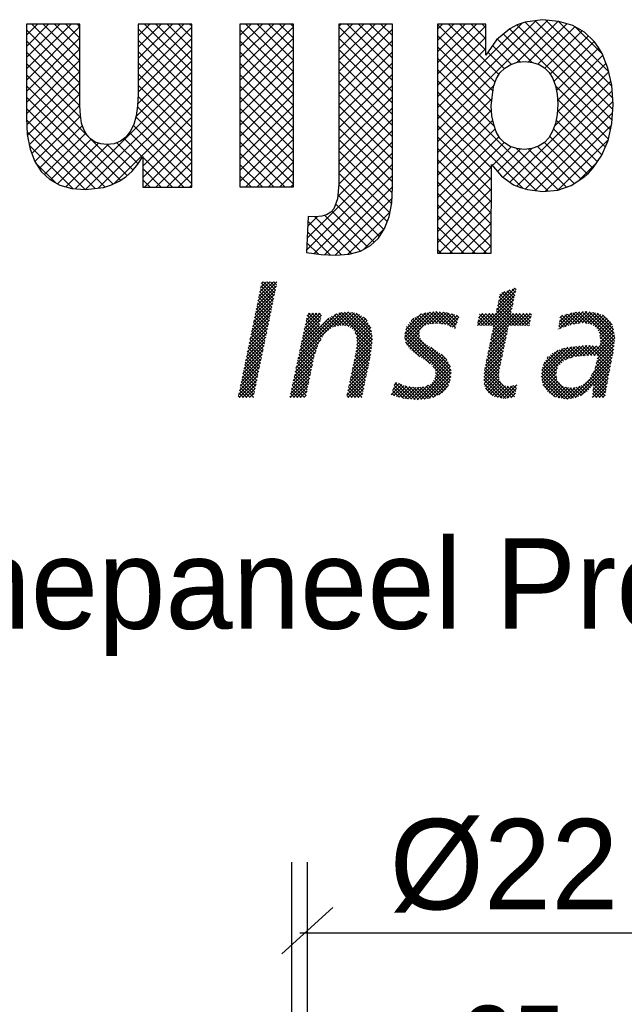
# Model space of a CAD drawing. Extents: x -33748 to 12452, y -14932 to 2888.
# Tile 96 of 194: x -32911 to -32477, y 1582 to 2289. Entities that reach past the tile are written whole.
import ezdxf

# ---------------------------------------------------------------- set-up
doc = ezdxf.new("R2010")
doc.units = 0
doc.header["$LTSCALE"] = 20
doc.layers.get('0').update_dxf_attribs({"color": 15, "linetype": 'CONTINUOUS'})
doc.layers.get('DEFPOINTS').update_dxf_attribs({"linetype": 'CONTINUOUS'})
for name, color, linetype in [('7', 7, 'CONTINUOUS'), ('BL$4----', 7, 'CONTINUOUS'), ('SANITAIR', 7, 'CONTINUOUS'), ('WM530----_MAATVOERING', 1, 'CONTINUOUS')]:
    doc.layers.add(name, color=color, linetype=linetype)
doc.dimstyles.new('ISO-25', dxfattribs={"dimscale": 20, "dimtxt": 2.5, "dimasz": 2.5, "dimexe": 1.25, "dimexo": 0.625, "dimtad": 1, "dimtih": 1, "dimdec": 4, "dimtxsty": 'STANDARD', "dimcen": 2.5, "dimazin": 3, "dimtfac": 1, "dimtdec": 4, "dimtmove": 0, "dimatfit": 3, "dimtvp": 1, "dimtolj": 1, "dimtzin": 0})

# ---------------------------------------------------------------- blocks, each defined once
blk = doc.blocks.new('*X3')
at = {"color": 0}
for p, q in [((-16.45, -46.53), (-13.95, -44.03)), ((-16.33, -45.96), (-14.4, -44.03)), ((-16.21, -45.4), (-14.85, -44.03)), ((-16.1, -44.83), (-15.3, -44.03)), ((-15.98, -44.27), (-15.75, -44.03)), ((-14.28, -45.89), (-15.97, -44.2)), ((-14.2, -45.51), (-15.68, -44.03)), ((-14.13, -45.14), (-15.23, -44.03)), ((-14.05, -44.77), (-14.79, -44.03)), ((-13.97, -44.4), (-14.34, -44.03)), ((-16.68, -47.66), (-14.12, -45.1)), ((-16.56, -47.09), (-14, -44.53)), ((-14.51, -47), (-16.2, -45.32)), ((-14.43, -46.63), (-16.12, -44.95)), ((-14.36, -46.26), (-16.04, -44.57)), ((15.11, -47.75), (17.67, -45.19)), ((15.23, -47.18), (17.55, -44.87)), ((15.35, -46.62), (16.88, -45.08)), ((15.46, -46.05), (16.21, -45.3)), ((17.29, -46.92), (15.8, -45.44)), ((17.37, -46.55), (16.14, -45.33)), ((17.45, -46.19), (16.48, -45.22)), ((17.53, -45.82), (16.82, -45.1)), ((17.61, -45.45), (17.16, -44.99)), ((17.7, -45.09), (17.49, -44.88)), ((-17.03, -49.36), (-14.47, -46.8)), ((-16.91, -48.79), (-14.35, -46.23)), ((-16.8, -48.23), (-14.23, -45.67)), ((-14.82, -48.49), (-16.5, -46.81)), ((-14.74, -48.12), (-16.43, -46.44)), ((-14.66, -47.75), (-16.35, -46.06)), ((-14.59, -47.38), (-16.27, -45.69)), ((13.51, -49.8), (17.54, -45.77)), ((13.96, -49.8), (17.41, -46.35)), ((18.37, -49.8), (15.32, -46.75)), ((17.04, -48.02), (15.4, -46.38)), ((17.12, -47.65), (15.47, -46.01)), ((17.2, -47.29), (15.55, -45.63)), ((-17.26, -50.49), (-14.7, -47.93)), ((-17.14, -49.92), (-14.58, -47.36)), ((-15.05, -49.61), (-16.73, -47.92)), ((-14.97, -49.24), (-16.66, -47.55)), ((-14.89, -48.87), (-16.58, -47.18)), ((-11.17, -54.27), (-4.9, -48.01)), ((-11.04, -53.7), (-5.41, -48.07)), ((-10.31, -50.27), (-8.19, -48.15)), ((-10.19, -49.7), (-8.64, -48.15)), ((-10.07, -49.13), (-9.09, -48.15)), ((-9.95, -48.56), (-9.54, -48.15)), ((-8.28, -49.64), (-9.77, -48.15)), ((-8.21, -49.27), (-9.32, -48.15)), ((-8.13, -48.89), (-8.87, -48.15)), ((-8.05, -48.52), (-8.42, -48.15)), ((-6.43, -49.98), (-4.45, -48)), ((-5.86, -49.86), (-4.07, -48.07)), ((-1.4, -52.49), (-5.75, -48.13)), ((-1.35, -52.08), (-5.37, -48.06)), ((-5.3, -49.75), (-3.69, -48.14)), ((-1.31, -51.68), (-4.97, -48.02)), ((-1.35, -51.18), (-4.55, -47.99)), ((-1.43, -50.65), (-4, -48.09)), ((-1.51, -50.13), (-3.45, -48.18)), ((2.95, -51.38), (6.28, -48.05)), ((3, -50.89), (5.76, -48.12)), ((3.02, -51.75), (6.8, -47.98)), ((3.1, -52.13), (7.26, -47.97)), ((6.87, -49.53), (5.5, -48.16)), ((7.31, -49.52), (5.89, -48.1)), ((6.02, -49.66), (7.67, -48.01)), ((7.83, -49.59), (6.29, -48.05)), ((6.57, -49.56), (8.08, -48.05)), ((8.36, -49.67), (6.69, -48)), ((7.06, -49.51), (8.48, -48.09)), ((9.11, -49.97), (7.09, -47.95)), ((7.48, -49.54), (8.85, -48.17)), ((9.67, -50.08), (7.59, -48)), ((9.78, -49.74), (8.09, -48.05)), ((9.89, -49.41), (8.59, -48.1)), ((14.41, -49.8), (17.29, -46.92)), ((14.56, -50.55), (17.03, -48.08)), ((14.67, -49.98), (17.16, -47.5)), ((17.03, -49.8), (15.09, -47.86)), ((17.47, -49.8), (15.16, -47.49)), ((17.92, -49.8), (15.24, -47.12)), ((23.36, -49.83), (25.05, -48.14)), ((23.42, -50.22), (25.59, -48.05)), ((24.11, -49.98), (26.09, -48)), ((24.8, -49.74), (26.58, -47.95)), ((26.56, -49.45), (25.2, -48.1)), ((25.38, -49.61), (27.04, -47.95)), ((27.08, -49.53), (25.6, -48.05)), ((25.9, -49.53), (27.43, -48.01)), ((27.68, -49.68), (26.01, -48.01)), ((30.67, -52.22), (26.42, -47.97)), ((26.43, -49.46), (27.82, -48.06)), ((30.7, -51.81), (26.82, -47.93)), ((26.84, -49.5), (28.21, -48.12)), ((30.74, -51.4), (27.34, -47.99)), ((30.66, -50.87), (27.87, -48.07)), ((30.57, -50.33), (28.4, -48.15)), ((-17.49, -51.62), (-14.93, -49.06)), ((-17.38, -51.05), (-14.82, -48.49)), ((-15.35, -51.1), (-17.04, -49.41)), ((-15.28, -50.73), (-16.96, -49.04)), ((-15.2, -50.36), (-16.89, -48.67)), ((-15.12, -49.98), (-16.81, -48.3)), ((-10.92, -53.13), (-6.05, -48.26)), ((-10.8, -52.56), (-7.06, -48.82)), ((-10.56, -51.42), (-8.16, -49.02)), ((-10.43, -50.85), (-8.04, -48.45)), ((-7.92, -51.35), (-10.08, -49.19)), ((-7.75, -51.07), (-10, -48.82)), ((-8.36, -50.01), (-9.92, -48.45)), ((-6.82, -50.21), (-7.68, -49.34)), ((-6.56, -50.01), (-7.45, -49.12)), ((-6.19, -49.93), (-7.2, -48.93)), ((-5.82, -49.86), (-6.95, -48.73)), ((-5.45, -49.78), (-6.69, -48.54)), ((-4.98, -49.8), (-6.38, -48.4)), ((-4.41, -49.92), (-6.07, -48.26)), ((-4.91, -49.81), (-3.31, -48.21)), ((-4.52, -49.87), (-3.01, -48.36)), ((-4.24, -50.04), (-2.74, -48.53)), ((-3.97, -50.22), (-2.46, -48.71)), ((-3.76, -50.46), (-2.19, -48.89)), ((-3.59, -50.73), (-2.02, -49.16)), ((-3.44, -51.04), (-1.85, -49.45)), ((-2.01, -49.18), (-2.49, -48.69)), ((3.12, -50.31), (5.16, -48.27)), ((4.91, -50.71), (3.62, -49.41)), ((3.81, -49.17), (4.16, -48.82)), ((5, -50.35), (3.82, -49.17)), ((5.22, -50.12), (4.02, -48.92)), ((5.44, -49.9), (4.3, -48.75)), ((5.76, -49.76), (4.59, -48.59)), ((6.08, -49.64), (4.88, -48.43)), ((6.47, -49.57), (5.17, -48.27)), ((7.88, -49.6), (9.21, -48.27)), ((8.27, -49.66), (9.56, -48.36)), ((8.61, -49.76), (9.91, -48.46)), ((8.93, -49.89), (10.14, -48.68)), ((10.01, -49.07), (9.2, -48.27)), ((9.25, -50.02), (9.91, -49.36)), ((10.12, -48.74), (9.82, -48.43)), ((12.61, -49.8), (14.21, -48.2)), ((12.98, -49.8), (12.61, -49.42)), ((12.62, -49.34), (13.76, -48.2)), ((13.43, -49.8), (12.68, -49.05)), ((12.74, -48.78), (13.31, -48.2)), ((13.88, -49.8), (12.76, -48.68)), ((14.33, -49.8), (12.84, -48.31)), ((12.86, -48.21), (12.86, -48.2)), ((13.06, -49.8), (14.66, -48.2)), ((16.38, -51.41), (13.18, -48.2)), ((16.46, -51.03), (13.63, -48.2)), ((16.54, -50.66), (14.08, -48.2)), ((14.21, -52.25), (18.25, -48.2)), ((14.33, -51.68), (17.8, -48.2)), ((14.44, -51.11), (17.35, -48.2)), ((16.62, -50.29), (14.53, -48.2)), ((16.69, -49.92), (14.98, -48.2)), ((17.1, -49.8), (18.7, -48.2)), ((18.82, -49.8), (17.22, -48.2)), ((17.55, -49.8), (19.15, -48.2)), ((19.27, -49.8), (17.67, -48.2)), ((18, -49.8), (19.6, -48.2)), ((19.49, -49.57), (18.12, -48.2)), ((18.45, -49.8), (19.7, -48.55)), ((19.56, -49.2), (18.57, -48.2)), ((18.9, -49.8), (19.58, -49.12)), ((19.64, -48.83), (19.02, -48.2)), ((19.72, -48.45), (19.47, -48.2)), ((23.98, -50.02), (23.41, -49.45)), ((23.43, -49.31), (24.44, -48.3)), ((24.31, -49.91), (23.46, -49.05)), ((23.49, -48.8), (23.84, -48.45)), ((24.65, -49.79), (23.51, -48.66)), ((24.98, -49.68), (23.77, -48.47)), ((25.36, -49.61), (24.13, -48.38)), ((25.75, -49.55), (24.49, -48.29)), ((26.15, -49.5), (24.85, -48.19)), ((27.23, -49.55), (28.59, -48.19)), ((27.6, -49.63), (28.91, -48.32)), ((27.88, -49.8), (29.22, -48.46)), ((28.16, -49.97), (29.48, -48.64)), ((28.37, -50.21), (29.75, -48.83)), ((28.54, -50.48), (29.96, -49.07)), ((28.72, -50.76), (30.17, -49.3)), ((30.4, -49.7), (29.1, -48.4)), ((-17.84, -53.31), (-15.28, -50.76)), ((-17.73, -52.75), (-15.17, -50.19)), ((-17.61, -52.18), (-15.05, -49.62)), ((-15.58, -52.22), (-17.27, -50.53)), ((-15.51, -51.84), (-17.19, -50.16)), ((-15.43, -51.47), (-17.12, -49.79)), ((-10.68, -51.99), (-8.27, -49.58)), ((-8.53, -52.53), (-10.4, -50.67)), ((-8.42, -52.2), (-10.32, -50.3)), ((-8.27, -51.9), (-10.24, -49.93)), ((-8.09, -51.63), (-10.16, -49.56)), ((-7.57, -50.8), (-8.32, -50.06)), ((-7.32, -50.6), (-8.1, -49.82)), ((-7.07, -50.4), (-7.89, -49.58)), ((-1.44, -52.89), (-3.57, -50.76)), ((-3.39, -51.43), (-1.69, -49.74)), ((-3.38, -52.32), (-1.47, -50.41)), ((-3.34, -51.83), (-1.53, -50.02)), ((9.06, -56.66), (3.05, -50.64)), ((9.1, -56.25), (3.13, -50.27)), ((9.09, -55.79), (3.22, -49.91)), ((3.27, -52.4), (4.9, -50.78)), ((4.93, -51.18), (3.42, -49.66)), ((9.56, -50.16), (9.68, -50.04)), ((12.53, -49.8), (12.53, -49.8)), ((14.09, -52.81), (16.62, -50.29)), ((16.23, -52.15), (14.57, -50.49)), ((16.3, -51.78), (14.65, -50.12)), ((19.34, -49.8), (19.46, -49.69)), ((23.31, -50.26), (23.3, -50.24)), ((23.65, -50.14), (23.35, -49.85)), ((30.63, -52.63), (28.66, -50.66)), ((28.77, -51.15), (30.33, -49.59)), ((28.79, -52.48), (30.62, -50.65)), ((28.83, -51.54), (30.49, -49.88)), ((28.84, -51.98), (30.56, -50.26)), ((-18.08, -54.45), (-15.52, -51.89)), ((-17.96, -53.88), (-15.4, -51.32)), ((-15.89, -53.71), (-17.58, -52.02)), ((-15.81, -53.33), (-17.5, -51.65)), ((-15.74, -52.96), (-17.42, -51.28)), ((-15.66, -52.59), (-17.35, -50.9)), ((-11.29, -54.84), (-8.13, -51.69)), ((-8.87, -53.54), (-10.63, -51.78)), ((-8.76, -53.2), (-10.55, -51.41)), ((-8.65, -52.87), (-10.48, -51.04)), ((-3.73, -54.47), (-1.35, -52.09)), ((-3.61, -53.9), (-1.3, -51.58)), ((-3.49, -53.33), (-1.35, -51.19)), ((-3.43, -52.82), (-1.41, -50.8)), ((-1.49, -53.29), (-3.4, -51.38)), ((-1.54, -53.69), (-3.33, -51.9)), ((8.99, -57.03), (2.97, -51.01)), ((6.35, -54.85), (2.97, -51.46)), ((4.98, -53.92), (3.08, -52.02)), ((3.45, -52.68), (4.94, -51.19)), ((3.65, -52.93), (5.06, -51.52)), ((3.9, -53.12), (5.25, -51.77)), ((4.15, -53.32), (5.47, -52.01)), ((13.74, -54.51), (16.26, -51.99)), ((13.86, -53.94), (16.38, -51.42)), ((13.98, -53.38), (16.5, -50.85)), ((15.91, -53.63), (14.26, -51.98)), ((15.99, -53.26), (14.34, -51.61)), ((16.07, -52.89), (14.42, -51.24)), ((16.15, -52.52), (14.49, -50.86)), ((27.97, -53.75), (30.69, -51.03)), ((28.41, -53.76), (30.74, -51.43)), ((28.43, -54.19), (30.69, -51.92)), ((30.59, -53.04), (28.79, -51.24)), ((30.52, -53.42), (28.86, -51.76)), ((-18.31, -55.58), (-15.75, -53.02)), ((-18.19, -55.01), (-15.63, -52.45)), ((-16.12, -54.82), (-17.81, -53.14)), ((-16.04, -54.45), (-17.73, -52.77)), ((-15.97, -54.08), (-17.65, -52.39)), ((-11.53, -55.98), (-8.77, -53.22)), ((-11.41, -55.41), (-8.54, -52.54)), ((-9.22, -54.98), (-10.95, -53.26)), ((-9.15, -54.61), (-10.87, -52.89)), ((-9.07, -54.24), (-10.79, -52.52)), ((-8.99, -53.87), (-10.71, -52.15)), ((-3.97, -55.6), (-1.46, -53.1)), ((-3.85, -55.04), (-1.41, -52.6)), ((-1.76, -54.81), (-3.46, -53.11)), ((-1.69, -54.44), (-3.42, -52.71)), ((-1.61, -54.07), (-3.37, -52.3)), ((4.41, -53.51), (5.71, -52.22)), ((4.67, -53.7), (5.98, -52.39)), ((4.93, -53.89), (6.26, -52.56)), ((5.2, -54.07), (6.53, -52.74)), ((5.47, -54.25), (6.81, -52.91)), ((5.75, -54.42), (7.08, -53.09)), ((6.03, -54.58), (7.36, -53.26)), ((9.02, -55.27), (6.42, -52.66)), ((13.51, -55.63), (16.02, -53.13)), ((13.63, -55.07), (16.14, -52.56)), ((15.68, -54.74), (14.03, -53.1)), ((15.76, -54.37), (14.11, -52.72)), ((15.84, -54), (14.19, -52.35)), ((21.04, -56.19), (24.55, -52.68)), ((21.05, -56.63), (25.06, -52.62)), ((21.09, -55.69), (23.96, -52.83)), ((21.12, -57.01), (25.56, -52.57)), ((21.27, -55.06), (23.28, -53.06)), ((23.97, -54.51), (22.78, -53.31)), ((24.25, -54.33), (23.08, -53.16)), ((24.58, -54.21), (23.38, -53.01)), ((24.91, -54.1), (23.72, -52.9)), ((25.24, -53.98), (24.06, -52.79)), ((24.25, -54.33), (26.06, -52.51)), ((25.6, -53.89), (24.41, -52.69)), ((26.01, -53.85), (24.81, -52.65)), ((24.94, -54.09), (26.57, -52.46)), ((26.43, -53.82), (25.22, -52.61)), ((25.59, -53.89), (27.05, -52.43)), ((26.85, -53.79), (25.62, -52.56)), ((27.26, -53.75), (26.03, -52.52)), ((26.08, -53.85), (27.47, -52.45)), ((27.71, -53.75), (26.43, -52.47)), ((26.56, -53.81), (27.9, -52.47)), ((28.16, -53.76), (26.84, -52.43)), ((27.05, -53.77), (28.33, -52.5)), ((30.15, -55.29), (27.3, -52.44)), ((27.53, -53.74), (28.75, -52.52)), ((30.22, -54.92), (27.77, -52.47)), ((28.14, -55.38), (30.6, -52.91)), ((30.3, -54.54), (28.25, -52.49)), ((28.28, -54.78), (30.65, -52.42)), ((30.37, -54.17), (28.72, -52.52)), ((30.44, -53.79), (28.82, -52.17)), ((-18.54, -56.71), (-15.98, -54.15)), ((-18.43, -56.14), (-15.87, -53.58)), ((-16.43, -56.31), (-18.11, -54.63)), ((-16.35, -55.94), (-18.04, -54.25)), ((-16.27, -55.57), (-17.96, -53.88)), ((-16.2, -55.2), (-17.88, -53.51)), ((-11.78, -57.13), (-9.12, -54.47)), ((-11.65, -56.56), (-9, -53.9)), ((-9.46, -56.1), (-11.19, -54.37)), ((-9.38, -55.73), (-11.11, -54)), ((-9.3, -55.36), (-11.03, -53.63)), ((-4.21, -56.74), (-1.63, -54.17)), ((-4.09, -56.17), (-1.52, -53.61)), ((-2.07, -56.3), (-3.76, -54.61)), ((-1.99, -55.93), (-3.68, -54.24)), ((-1.92, -55.56), (-3.6, -53.87)), ((-1.84, -55.18), (-3.53, -53.5)), ((6.28, -54.78), (7.61, -53.45)), ((6.52, -54.99), (7.87, -53.65)), ((6.73, -55.24), (8.12, -53.84)), ((6.91, -55.5), (8.33, -54.08)), ((7.02, -55.84), (8.53, -54.33)), ((7.07, -56.24), (8.72, -54.59)), ((8.52, -54.32), (7.78, -53.58)), ((13.41, -56.63), (15.78, -54.26)), ((13.46, -56.13), (15.9, -53.7)), ((15.43, -56.29), (13.73, -54.59)), ((15.48, -55.89), (13.8, -54.21)), ((15.53, -55.5), (13.88, -53.84)), ((15.6, -55.12), (13.96, -53.47)), ((23, -56.23), (21.43, -54.66)), ((23.05, -55.83), (21.61, -54.39)), ((23.15, -55.48), (21.79, -54.12)), ((21.83, -54.05), (21.94, -53.95)), ((23.28, -55.16), (22.01, -53.89)), ((23.51, -54.94), (22.24, -53.68)), ((23.74, -54.73), (22.48, -53.47)), ((24.95, -59.46), (30.4, -54.01)), ((25.5, -59.36), (30.29, -54.57)), ((27.7, -56.26), (30.51, -53.46)), ((30, -56.05), (28.37, -54.42)), ((30.08, -55.67), (28.46, -54.06)), ((-18.89, -58.4), (-16.33, -55.84)), ((-18.77, -57.84), (-16.22, -55.28)), ((-18.66, -57.27), (-16.1, -54.71)), ((-16.66, -57.43), (-18.34, -55.74)), ((-16.58, -57.06), (-18.27, -55.37)), ((-16.5, -56.68), (-18.19, -55)), ((-12.02, -58.27), (-9.35, -55.6)), ((-11.9, -57.7), (-9.23, -55.03)), ((-9.77, -57.58), (-11.5, -55.85)), ((-9.69, -57.21), (-11.42, -55.48)), ((-9.61, -56.84), (-11.35, -55.11)), ((-9.54, -56.47), (-11.27, -54.74)), ((-4.57, -58.45), (-1.98, -55.86)), ((-4.45, -57.88), (-1.86, -55.3)), ((-4.33, -57.31), (-1.75, -54.73)), ((-2.3, -57.42), (-3.99, -55.73)), ((-2.22, -57.05), (-3.92, -55.35)), ((-2.15, -56.67), (-3.84, -54.98)), ((4.6, -59.61), (9, -55.21)), ((5.08, -59.57), (9.06, -55.59)), ((5.57, -59.54), (9.11, -55.99)), ((8.89, -57.38), (6.69, -55.18)), ((6.94, -56.82), (8.86, -54.9)), ((8.76, -57.7), (7.05, -56)), ((13.43, -57.07), (15.66, -54.83)), ((13.49, -57.46), (15.55, -55.4)), ((17.12, -59.33), (13.51, -55.71)), ((13.55, -57.85), (15.48, -55.92)), ((17.49, -59.25), (13.57, -55.33)), ((15.44, -56.75), (13.65, -54.96)), ((24.9, -59.47), (21.1, -55.67)), ((25.29, -59.42), (21.18, -55.31)), ((21.19, -57.39), (23.18, -55.39)), ((21.29, -57.73), (23.03, -55.99)), ((23.08, -56.76), (21.3, -54.98)), ((26.22, -59.09), (30.18, -55.13)), ((27.92, -57.84), (30.07, -55.69)), ((29.73, -57.57), (27.97, -55.81)), ((29.8, -57.19), (28.11, -55.5)), ((29.86, -56.8), (28.2, -55.14)), ((29.93, -56.42), (28.29, -54.78)), ((-19.01, -58.97), (-16.45, -56.41)), ((-18.92, -59.33), (-16.56, -56.98)), ((-16.96, -58.92), (-18.65, -57.23)), ((-16.89, -58.55), (-18.57, -56.86)), ((-16.81, -58.17), (-18.5, -56.49)), ((-16.73, -57.8), (-18.42, -56.12)), ((-12.19, -59.33), (-9.59, -56.74)), ((-12.14, -58.84), (-9.47, -56.17)), ((-10, -58.69), (-11.74, -56.96)), ((-9.93, -58.32), (-11.66, -56.59)), ((-9.85, -57.95), (-11.58, -56.22)), ((-4.68, -59.01), (-2.1, -56.43)), ((-4.55, -59.33), (-2.21, -56.99)), ((-2.61, -58.91), (-4.31, -57.21)), ((-2.53, -58.54), (-4.23, -56.84)), ((-2.45, -58.16), (-4.15, -56.47)), ((-2.38, -57.79), (-4.07, -56.1)), ((6.11, -59.44), (9.08, -56.48)), ((6.71, -59.3), (9, -57.01)), ((8.18, -58.47), (6.79, -57.08)), ((8.4, -58.24), (6.95, -56.79)), ((8.59, -57.98), (7.03, -56.42)), ((15.86, -59.41), (13.41, -56.96)), ((16.33, -59.44), (13.42, -56.53)), ((16.73, -59.38), (13.46, -56.12)), ((13.68, -58.16), (15.41, -56.43)), ((13.86, -58.43), (15.46, -56.83)), ((14.04, -58.7), (15.57, -57.17)), ((24, -59.47), (21.03, -56.5)), ((24.5, -59.52), (21.05, -56.08)), ((23.46, -59.38), (21.13, -57.05)), ((21.48, -58), (23.03, -56.45)), ((21.66, -58.26), (23.09, -56.83)), ((21.85, -58.53), (23.23, -57.14)), ((27.75, -57.83), (27.08, -57.17)), ((29.46, -59.1), (27.31, -56.94)), ((29.53, -58.72), (27.47, -56.66)), ((29.6, -58.33), (27.64, -56.37)), ((27.78, -58.88), (29.87, -56.79)), ((29.66, -57.95), (27.8, -56.09)), ((27.85, -58.36), (29.96, -56.25)), ((-17.9, -59.33), (-18.88, -58.35)), ((-17.45, -59.33), (-18.8, -57.98)), ((-17.04, -59.29), (-18.73, -57.61)), ((-18.47, -59.33), (-16.68, -57.54)), ((-18.02, -59.33), (-16.8, -58.11)), ((-11.16, -59.33), (-12.06, -58.44)), ((-10.71, -59.33), (-11.98, -58.07)), ((-10.26, -59.33), (-11.9, -57.7)), ((-10.08, -59.07), (-11.82, -57.33)), ((-11.74, -59.33), (-9.71, -57.31)), ((-11.29, -59.33), (-9.83, -57.88)), ((-10.84, -59.33), (-9.95, -58.44)), ((-3.53, -59.33), (-4.54, -58.32)), ((-3.08, -59.33), (-4.46, -57.95)), ((-2.68, -59.28), (-4.38, -57.58)), ((-4.1, -59.33), (-2.33, -57.56)), ((-3.65, -59.33), (-2.44, -58.12)), ((1.2, -58.97), (2.57, -57.6)), ((2.25, -59.27), (1.37, -58.4)), ((1.4, -58.32), (2.25, -57.47)), ((2.86, -59.44), (1.48, -58.05)), ((1.54, -59.07), (2.88, -57.74)), ((3.36, -59.49), (1.58, -57.71)), ((1.6, -57.67), (1.93, -57.34)), ((3.86, -59.54), (1.69, -57.37)), ((1.89, -59.17), (3.23, -57.83)), ((4.36, -59.59), (2.23, -57.46)), ((2.24, -59.27), (3.63, -57.89)), ((2.59, -59.37), (4.02, -57.94)), ((2.97, -59.45), (4.42, -58)), ((4.81, -59.59), (3.01, -57.79)), ((3.37, -59.49), (4.89, -57.97)), ((5.23, -59.56), (3.55, -57.88)), ((3.78, -59.53), (5.4, -57.91)), ((5.65, -59.53), (4.07, -57.95)), ((4.19, -59.57), (6.07, -57.69)), ((6.03, -59.46), (4.57, -58.01)), ((6.4, -59.39), (4.98, -57.96)), ((6.75, -59.28), (5.38, -57.91)), ((7.07, -59.16), (5.75, -57.83)), ((7.39, -59.02), (6.06, -57.69)), ((7.67, -58.86), (6.37, -57.56)), ((7.95, -58.69), (6.59, -57.33)), ((7.49, -58.96), (8.76, -57.69)), ((15.33, -59.34), (13.49, -57.5)), ((14.65, -59.11), (13.64, -58.09)), ((14.29, -58.9), (15.74, -57.45)), ((14.58, -59.06), (15.99, -57.64)), ((14.86, -59.22), (16.3, -57.78)), ((15.22, -59.32), (16.68, -57.86)), ((15.61, -59.38), (17.21, -57.77)), ((16, -59.44), (17.8, -57.64)), ((16.47, -59.42), (17.72, -58.16)), ((17.57, -58.88), (16.52, -57.83)), ((17.65, -58.51), (16.95, -57.82)), ((17.73, -58.14), (17.33, -57.75)), ((17.81, -57.77), (17.7, -57.66)), ((22.84, -59.21), (21.23, -57.6)), ((22.08, -58.74), (23.42, -57.4)), ((22.36, -58.91), (23.65, -57.63)), ((22.64, -59.08), (23.92, -57.8)), ((22.91, -59.26), (24.22, -57.95)), ((23.27, -59.35), (24.61, -58.01)), ((23.65, -59.42), (25.02, -58.05)), ((24.04, -59.48), (25.52, -57.99)), ((25.64, -59.31), (24.28, -57.96)), ((24.44, -59.53), (26.15, -57.81)), ((25.96, -59.19), (24.82, -58.05)), ((26.29, -59.07), (25.25, -58.02)), ((26.56, -58.89), (25.65, -57.97)), ((26.82, -58.7), (25.99, -57.87)), ((27.08, -58.52), (26.31, -57.74)), ((27.32, -58.3), (26.59, -57.57)), ((27.53, -58.06), (26.85, -57.38)), ((27.78, -59.33), (29.77, -57.34)), ((28.8, -59.33), (27.85, -58.38)), ((29.25, -59.33), (27.9, -57.98)), ((28.23, -59.33), (29.68, -57.88)), ((28.67, -59.33), (29.58, -58.42)), ((-18.8, -59.33), (-19.03, -59.1)), ((-18.35, -59.33), (-18.96, -58.72)), ((-17.57, -59.33), (-16.91, -58.67)), ((-17.12, -59.33), (-17.03, -59.24)), ((-12.06, -59.33), (-12.21, -59.18)), ((-11.61, -59.33), (-12.14, -58.81)), ((-10.39, -59.33), (-10.07, -59.01)), ((-4.43, -59.33), (-4.69, -59.06)), ((-3.98, -59.33), (-4.62, -58.69)), ((-3.21, -59.33), (-2.56, -58.69)), ((-2.76, -59.33), (-2.68, -59.25)), ((1.62, -59.1), (1.27, -58.74)), ((16.98, -59.35), (17.6, -58.73)), ((27.9, -59.33), (27.74, -59.17)), ((28.35, -59.33), (27.8, -58.78)), ((29.12, -59.33), (29.49, -58.97))]:
    blk.add_line(p, q, dxfattribs=at)
blk = doc.blocks.new('A$C32F70CB8')
at = {"color": 170}
for p, q in [((450.09, 237.74), (482.24, 269.9)), ((450.09, 245.82), (474.16, 269.9)), ((450.09, 253.9), (466.08, 269.9)), ((450.09, 261.99), (458, 269.9)), ((488.59, 235.43), (454.13, 269.9)), ((488.59, 243.52), (462.21, 269.9)), ((488.59, 251.6), (470.29, 269.9)), ((488.59, 259.68), (478.38, 269.9)), ((488.59, 267.76), (486.46, 269.9)), ((530.37, 269.53), (530.74, 269.9)), ((530.37, 261.45), (538.82, 269.9)), ((530.37, 253.36), (546.9, 269.9)), ((530.37, 245.28), (554.98, 269.9)), ((530.37, 237.2), (563.07, 269.9)), ((568.88, 235.97), (534.95, 269.9)), ((568.88, 244.05), (543.03, 269.9)), ((568.88, 252.13), (551.12, 269.9)), ((568.88, 260.21), (559.2, 269.9)), ((568.88, 268.3), (567.28, 269.9)), ((603.45, 269.87), (603.48, 269.9)), ((603.45, 261.79), (611.56, 269.9)), ((603.45, 253.71), (619.64, 269.9)), ((603.45, 245.63), (627.72, 269.9)), ((603.45, 237.54), (635.81, 269.9)), ((641.96, 235.63), (607.69, 269.9)), ((641.96, 243.71), (615.77, 269.9)), ((641.96, 251.79), (623.86, 269.9)), ((641.96, 259.88), (631.94, 269.9)), ((641.96, 267.96), (640.02, 269.9)), ((674.44, 268.12), (676.22, 269.9)), ((674.44, 260.04), (684.3, 269.9)), ((674.44, 251.95), (692.38, 269.9)), ((674.44, 243.87), (700.46, 269.9)), ((674.44, 235.79), (708.55, 269.9)), ((712.95, 237.38), (680.43, 269.9)), ((712.95, 245.46), (688.51, 269.9)), ((712.95, 253.54), (696.6, 269.9)), ((712.95, 261.63), (704.68, 269.9)), ((712.95, 269.71), (712.76, 269.9)), ((745.29, 193.49), (824.47, 272.66)), ((745.29, 201.57), (816.14, 272.42)), ((745.29, 209.65), (806.35, 270.71)), ((745.29, 266.23), (748.96, 269.9)), ((745.29, 258.15), (757.04, 269.9)), ((745.29, 250.06), (765.12, 269.9)), ((745.29, 241.98), (773.2, 269.9)), ((786.71, 228.28), (745.29, 269.69)), ((789.41, 233.66), (753.17, 269.9)), ((780, 251.15), (761.25, 269.9)), ((780, 259.23), (769.34, 269.9)), ((780, 267.31), (777.42, 269.9)), ((802.29, 242.41), (831.81, 271.92)), ((870.67, 200.89), (802.3, 269.26)), ((871.18, 208.46), (808.29, 271.36)), ((810.7, 242.74), (838.1, 270.13)), ((871.07, 216.66), (815.41, 272.32)), ((870.42, 225.39), (823, 272.81)), ((868.18, 235.71), (831.98, 271.91)), ((450.09, 229.66), (488.59, 268.16)), ((488.59, 227.35), (450.09, 265.85)), ((530.37, 229.12), (568.88, 267.63)), ((568.88, 227.89), (530.37, 266.39)), ((603.45, 229.46), (641.96, 267.96)), ((641.96, 227.55), (603.45, 266.05)), ((712.95, 229.3), (674.44, 267.81)), ((674.44, 227.71), (712.95, 266.21)), ((745.29, 233.9), (780, 268.61)), ((812.93, 242.47), (792.65, 262.74)), ((869.53, 193.94), (797.06, 266.42)), ((817.21, 241.16), (843.97, 267.92)), ((822.38, 238.25), (849.12, 264.99)), ((863.72, 248.25), (844.15, 267.82)), ((450.09, 221.57), (488.59, 260.08)), ((488.59, 219.27), (450.09, 257.77)), ((530.37, 221.04), (568.88, 259.54)), ((568.88, 219.8), (530.37, 258.31)), ((603.45, 221.38), (641.96, 259.88)), ((641.96, 219.47), (603.45, 257.97)), ((712.95, 221.22), (674.44, 259.72)), ((674.44, 219.62), (712.95, 258.13)), ((785.11, 221.8), (745.29, 261.61)), ((745.29, 225.82), (780, 260.53)), ((804.6, 242.71), (788.25, 259.07)), ((826.13, 233.92), (853.59, 261.37)), ((828.83, 228.54), (857.71, 257.41)), ((450.09, 213.49), (488.59, 252)), ((488.59, 211.19), (450.09, 249.69)), ((530.04, 212.63), (568.88, 251.46)), ((568.88, 211.72), (530.37, 250.23)), ((603.45, 213.3), (641.96, 251.8)), ((641.96, 211.38), (603.45, 249.89)), ((712.95, 213.13), (674.44, 251.64)), ((674.44, 211.54), (712.95, 250.05)), ((784.22, 214.6), (745.29, 253.53)), ((745.29, 217.73), (780, 252.44)), ((793.22, 237.93), (781.49, 249.65)), ((798.16, 241.07), (784.81, 254.43)), ((830.61, 222.23), (861.15, 252.77)), ((831.46, 215), (864, 247.54)), ((450.09, 205.41), (488.59, 243.91)), ((489.16, 202.54), (450.09, 241.61)), ((528.76, 203.26), (568.88, 243.38)), ((568.88, 203.64), (530.37, 242.15)), ((603.45, 205.21), (641.96, 243.72)), ((641.96, 203.3), (603.45, 241.8)), ((712.95, 205.05), (674.44, 243.56)), ((674.44, 203.46), (712.95, 241.97)), ((784.13, 206.61), (745.29, 245.45)), ((831.3, 206.76), (866.26, 241.71)), ((495.38, 188.24), (450.09, 233.53)), ((450.35, 197.59), (488.59, 235.83)), ((485.15, 151.57), (568.88, 235.3)), ((568.88, 195.56), (530.37, 234.06)), ((603.45, 197.13), (641.96, 235.63)), ((641.96, 195.22), (603.45, 233.72)), ((712.95, 196.97), (674.44, 235.48)), ((674.44, 195.38), (712.95, 233.89)), ((786.01, 196.65), (745.29, 237.37)), ((829.28, 196.65), (868.21, 235.58)), ((450.84, 190), (488.59, 227.75)), ((492.64, 150.98), (568.88, 227.21)), ((603.45, 189.05), (641.96, 227.55)), ((712.95, 188.89), (674.44, 227.39)), ((824.56, 150.02), (745.29, 229.28)), ((797.17, 156.46), (869.7, 228.99)), ((517.77, 157.76), (450.09, 225.44)), ((452.12, 183.19), (488.59, 219.67)), ((568.88, 187.47), (530.37, 225.98)), ((641.96, 187.14), (603.45, 225.64)), ((603.45, 180.97), (641.96, 219.47)), ((674.44, 187.29), (712.95, 225.8)), ((712.95, 180.8), (674.44, 219.31)), ((745.29, 185.41), (785.87, 225.98)), ((816.27, 150.22), (745.29, 221.2)), ((802.28, 153.49), (870.68, 221.89)), ((868.09, 187.31), (829.9, 225.5)), ((512.47, 154.98), (450.09, 217.36)), ((501.74, 152), (568.88, 219.13)), ((568.88, 179.39), (530.29, 217.98)), ((641.96, 179.05), (603.45, 217.56)), ((674.44, 179.21), (712.95, 217.72)), ((745.29, 177.32), (784.45, 216.48)), ((806.48, 151.93), (745.29, 213.12)), ((808.29, 151.42), (871.24, 214.37)), ((865.8, 181.52), (831.41, 215.91)), ((506.58, 152.79), (450.09, 209.28)), ((453.92, 176.92), (488.59, 211.58)), ((513.13, 155.3), (568.88, 211.05)), ((568.88, 171.31), (529.85, 210.34)), ((603.45, 172.89), (641.96, 211.39)), ((641.96, 170.97), (603.45, 209.47)), ((712.95, 172.72), (674.44, 211.23)), ((674.44, 171.13), (712.95, 209.64)), ((745.29, 169.24), (784.03, 207.98)), ((815.29, 150.34), (871.02, 206.06)), ((863.36, 175.88), (831.36, 207.87)), ((499.53, 151.75), (450.16, 201.12)), ((456.21, 171.12), (488.94, 203.86)), ((568.88, 163.23), (528.78, 203.33)), ((533.64, 167.73), (568.88, 202.97)), ((603.45, 164.8), (641.96, 203.31)), ((641.96, 162.89), (603.45, 201.39)), ((712.95, 164.64), (674.44, 203.15)), ((674.44, 163.05), (712.95, 201.56)), ((783.92, 166.4), (745.29, 205.04)), ((745.29, 161.16), (784.98, 200.85)), ((860.1, 171.05), (830.38, 200.77)), ((492.19, 151.01), (450.63, 192.57)), ((459.37, 166.2), (490.33, 197.16)), ((463.08, 161.83), (492.77, 191.52)), ((563.13, 152.81), (524.04, 191.9)), ((568.88, 155.15), (526.91, 197.12)), ((533.64, 159.65), (568.88, 194.89)), ((603.45, 156.72), (641.96, 195.22)), ((641.96, 154.81), (603.45, 193.31)), ((674.43, 154.96), (712.95, 193.47)), ((712.95, 156.56), (674.44, 195.07)), ((783.91, 158.34), (745.29, 196.95)), ((745.29, 153.08), (786.75, 194.54)), ((822.89, 149.85), (870.24, 197.21)), ((856.78, 166.29), (828.53, 194.54)), ((467.36, 158.02), (496.51, 187.17)), ((472.53, 155.11), (501.83, 184.41)), ((522.51, 161.1), (496.3, 187.31)), ((530.3, 169.48), (515.08, 184.7)), ((533.46, 174.4), (520.23, 187.63)), ((534.89, 152.81), (568.88, 186.8)), ((635.74, 152.94), (603.45, 185.23)), ((607.76, 152.94), (641.96, 187.14)), ((673.67, 146.11), (712.95, 185.39)), ((712.76, 148.67), (674.44, 186.98)), ((745.29, 144.99), (789.44, 189.14)), ((783.89, 150.27), (745.29, 188.87)), ((745.29, 136.91), (793.19, 184.81)), ((848.37, 158.53), (822.08, 184.82)), ((852.86, 162.12), (825.81, 189.17)), ((831.95, 150.83), (868, 186.88)), ((483.41, 151.71), (452.16, 182.96)), ((478.48, 152.98), (509.07, 183.57)), ((526.65, 165.05), (508.21, 183.48)), ((542.97, 152.81), (568.88, 178.72)), ((627.66, 152.94), (603.45, 177.15)), ((615.84, 152.94), (641.96, 179.06)), ((651.67, 116.04), (712.95, 177.31)), ((712.34, 141), (674.44, 178.9)), ((783.87, 142.21), (745.29, 180.79)), ((784.67, 168.21), (798.23, 181.77)), ((788.44, 163.9), (804.79, 180.25)), ((792.45, 159.82), (813.3, 180.67)), ((831.86, 150.8), (802.06, 180.6)), ((837.87, 152.86), (810.46, 180.27)), ((843.41, 155.41), (816.96, 181.86)), ((471.15, 155.88), (456.75, 170.29)), ((555.05, 152.81), (533.64, 174.22)), ((551.05, 152.81), (568.88, 170.64)), ((623.92, 152.94), (641.96, 170.98)), ((711.01, 134.25), (674.44, 170.82)), ((783.86, 134.14), (745.29, 172.71)), ((846.65, 157.45), (859.8, 170.6)), ((546.97, 152.81), (533.64, 166.13)), ((619.58, 152.94), (603.45, 169.06)), ((632, 152.94), (641.96, 162.89)), ((651.33, 107.61), (712.95, 169.23)), ((709.16, 128.01), (674.44, 162.74)), ((745.29, 128.83), (783.92, 167.46)), ((783.84, 126.08), (745.29, 164.63)), ((538.88, 152.81), (533.64, 158.05)), ((559.13, 152.81), (568.88, 162.56)), ((611.5, 152.94), (603.45, 160.98)), ((656.83, 105.03), (712.95, 161.14)), ((745.29, 120.75), (783.91, 159.37)), ((783.82, 118.01), (745.29, 156.54)), ((567.22, 152.81), (568.88, 154.47)), ((640.08, 152.94), (641.96, 154.81)), ((664.11, 104.23), (712.95, 153.06)), ((706.81, 122.29), (674.41, 154.68)), ((745.29, 112.67), (783.89, 151.27)), ((671.81, 103.84), (712.57, 144.6)), ((703.65, 117.36), (673.77, 147.25)), ((783.81, 109.94), (745.29, 148.46)), ((746.11, 105.4), (783.88, 143.17)), ((695.16, 109.69), (669.33, 135.51)), ((699.72, 113.21), (672.14, 140.79)), ((680.56, 104.51), (711.18, 135.13)), ((780.39, 105.28), (745.29, 140.38)), ((754.16, 105.37), (783.86, 135.07)), ((652.01, 124.46), (659.15, 131.59)), ((676.42, 104.18), (652.17, 128.43)), ((683.58, 105.1), (657.2, 131.48)), ((689.95, 106.82), (664.27, 132.49)), ((772.28, 105.31), (745.29, 132.3)), ((668.51, 104.01), (651.86, 120.66)), ((692.15, 108.02), (707.37, 123.24)), ((764.17, 105.34), (745.29, 124.21)), ((762.21, 105.34), (783.84, 126.97)), ((756.06, 105.36), (745.29, 116.13)), ((770.27, 105.31), (783.83, 118.87)), ((659.82, 104.61), (651.55, 112.89)), ((747.95, 105.39), (745.29, 108.05)), ((778.32, 105.29), (783.81, 110.77))]:
    blk.add_line(p, q, dxfattribs=at)
at = {"layer": '7', "color": 170, "linetype": 'CONTINUOUS'}
for p, q in [((488.59, 269.9), (450.09, 269.9)), ((450.09, 269.9), (450.09, 202.45)), ((488.59, 210.83), (488.59, 269.9)), ((568.88, 269.9), (530.37, 269.9)), ((530.37, 269.9), (530.37, 219.73)), ((568.88, 152.81), (568.88, 269.9)), ((641.96, 269.9), (603.45, 269.9)), ((603.45, 269.9), (603.45, 152.94)), ((641.96, 152.94), (641.96, 269.9)), ((712.95, 269.9), (674.44, 269.9)), ((674.44, 269.9), (674.44, 155.04)), ((712.95, 152.81), (712.95, 269.9)), ((745.29, 269.9), (745.29, 105.4)), ((780, 269.9), (745.29, 269.9)), ((780, 247.5), (780, 269.9)), ((802.52, 269.38), (797.15, 266.49)), ((808.16, 271.34), (802.52, 269.38)), ((820.73, 273.04), (808.16, 271.34)), ((832.39, 271.86), (820.73, 273.04)), ((842.34, 268.85), (832.39, 271.86)), ((850.85, 264), (842.34, 268.85)), ((797.15, 266.49), (787.73, 258.63)), ((857.93, 257.2), (850.85, 264)), ((787.73, 258.63), (780, 247.5)), ((860.94, 253.13), (857.93, 257.2)), ((863.56, 248.68), (860.94, 253.13)), ((867.62, 238.2), (863.56, 248.68)), ((793.62, 238.34), (797.81, 240.95)), ((797.81, 240.95), (802.66, 242.53)), ((802.66, 242.53), (808.16, 243.05)), ((808.16, 243.05), (813.53, 242.39)), ((813.53, 242.39), (818.24, 240.82)), ((818.24, 240.82), (822.17, 238.46)), ((787.46, 230.35), (790.08, 234.8)), ((790.08, 234.8), (793.62, 238.34)), ((822.17, 238.46), (825.45, 235.06)), ((825.45, 235.06), (828.06, 230.74)), ((870.37, 226.02), (867.62, 238.2)), ((785.5, 224.98), (787.46, 230.35)), ((828.06, 230.74), (829.9, 225.5)), ((530.37, 219.73), (529.98, 211.22)), ((783.8, 211.22), (785.5, 224.98)), ((829.9, 225.5), (831.21, 219.48)), ((831.21, 219.48), (831.6, 212.4)), ((871.42, 212.01), (870.37, 226.02)), ((831.6, 212.4), (831.21, 204.94)), ((488.85, 204.41), (488.59, 210.83)), ((529.98, 211.22), (528.93, 203.89)), ((784.32, 204.02), (783.8, 211.22)), ((870.5, 198.39), (871.42, 212.01)), ((450.09, 202.45), (450.74, 190.53)), ((489.77, 198.78), (488.85, 204.41)), ((491.34, 194.2), (489.77, 198.78)), ((528.93, 203.89), (527.23, 197.74)), ((785.63, 197.74), (784.32, 204.02)), ((829.9, 198.39), (827.93, 192.89)), ((831.21, 204.94), (829.9, 198.39)), ((867.88, 186.34), (870.5, 198.39)), ((493.44, 190.27), (491.34, 194.2)), ((524.61, 192.63), (521.46, 188.57)), ((527.23, 197.74), (524.61, 192.63)), ((787.46, 192.49), (785.63, 197.74)), ((790.08, 188.04), (787.46, 192.49)), ((827.93, 192.89), (825.31, 188.3)), ((450.74, 190.53), (452.71, 180.05)), ((496.19, 187.39), (493.44, 190.27)), ((499.59, 185.16), (496.19, 187.39)), ((503.52, 183.85), (499.59, 185.16)), ((513.21, 183.98), (507.98, 183.46)), ((517.67, 185.68), (513.21, 183.98)), ((521.46, 188.57), (517.67, 185.68)), ((793.35, 184.64), (790.08, 188.04)), ((797.42, 182.01), (793.35, 184.64)), ((822.04, 184.77), (817.85, 182.15)), ((825.31, 188.3), (822.04, 184.77)), ((863.29, 175.73), (867.88, 186.34)), ((452.71, 180.05), (456.11, 171.28)), ((507.98, 183.46), (503.52, 183.85)), ((802.13, 180.58), (797.42, 182.01)), ((807.5, 179.92), (802.13, 180.58)), ((813, 180.58), (807.5, 179.92)), ((817.85, 182.15), (813, 180.58)), ((456.11, 171.28), (460.82, 163.94)), ((530.11, 169.18), (533.64, 174.68)), ((533.64, 174.68), (533.64, 152.81)), ((857.14, 166.69), (863.29, 175.73)), ((460.82, 163.94), (466.85, 158.31)), ((521.6, 160.27), (526.05, 164.34)), ((526.05, 164.34), (530.11, 169.18)), ((783.8, 105.27), (783.93, 169.05)), ((783.93, 169.05), (791.26, 160.67)), ((849.68, 159.36), (853.6, 162.76)), ((853.6, 162.76), (857.14, 166.69)), ((466.85, 158.31), (474.06, 154.25)), ((511.25, 154.38), (516.62, 157)), ((516.62, 157), (521.6, 160.27)), ((791.26, 160.67), (799.91, 154.51)), ((841.16, 153.99), (849.68, 159.36)), ((474.06, 154.25), (482.7, 151.76)), ((482.7, 151.76), (492.65, 150.98)), ((492.65, 150.98), (505.49, 152.42)), ((505.49, 152.42), (511.25, 154.38)), ((533.64, 152.81), (568.88, 152.81)), ((603.45, 152.94), (641.96, 152.94)), ((674.44, 155.04), (673.52, 144.43)), ((712.42, 141.41), (712.95, 152.81)), ((799.91, 154.51), (804.75, 152.42)), ((804.75, 152.42), (809.86, 150.98)), ((809.86, 150.98), (820.99, 149.67)), ((820.99, 149.67), (831.6, 150.71)), ((831.6, 150.71), (841.16, 153.99)), ((673.52, 144.43), (670.77, 137.22)), ((668.68, 134.73), (665.67, 132.9)), ((670.77, 137.22), (668.68, 134.73)), ((710.46, 131.46), (712.42, 141.41)), ((652.31, 131.72), (651.26, 105.79)), ((657.68, 131.46), (652.31, 131.72)), ((662.13, 131.85), (657.68, 131.46)), ((665.67, 132.9), (662.13, 131.85)), ((707.31, 123.08), (710.46, 131.46)), ((702.86, 116.14), (707.31, 123.08)), ((697.1, 110.77), (702.86, 116.14)), ((681.77, 104.61), (690.03, 106.84)), ((690.03, 106.84), (697.1, 110.77)), ((651.26, 105.79), (661.73, 104.35)), ((661.73, 104.35), (672.08, 103.83)), ((672.08, 103.83), (681.77, 104.61)), ((745.29, 105.4), (783.8, 105.27))]:
    blk.add_line(p, q, dxfattribs=at)
at = {"color": 170, "xscale": 5.42988489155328, "yscale": 5.42988489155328, "zscale": 5.42988489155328}
blk.add_blockref('*X3', (705.6, 323.78), dxfattribs=at)
blk = doc.blocks.new('*D75')
at = {"color": 0, "linetype": 'BYBLOCK'}
for p, q in [((2773.09, 1445.21), (2773.09, 1543.43)), ((2798.09, 1445.21), (2798.09, 1543.43)), ((2723.09, 1518.43), (2673.09, 1518.43)), ((2773.09, 1518.43), (2798.09, 1518.43)), ((2848.09, 1518.43), (3006.43, 1518.43))]:
    blk.add_line(p, q, dxfattribs=at)
for points in [[(2723.09, 1526.76), (2723.09, 1510.09), (2773.09, 1518.43)], [(2848.09, 1526.76), (2848.09, 1510.09), (2798.09, 1518.43)]]:
    blk.add_solid(points, dxfattribs=at)
at = {"layer": 'DEFPOINTS', "color": 0, "linetype": 'BYBLOCK'}
for p in [(2798.09, 1518.43), (2773.09, 1432.71), (2798.09, 1432.71)]:
    blk.add_point(p, dxfattribs=at)
at = {"color": 0, "linetype": 'BYBLOCK', "insert": (2952.26, 1555.93), "char_height": 50, "attachment_point": 5}
blk.add_mtext('\\A1;25', dxfattribs=at)

msp = doc.modelspace()

# ---------------------------------------------------------------- linework, layer by layer
at = {"layer": 'WM530----_MAATVOERING', "color": 1}
for p, q in [((-32715.54026, 1418.74324), (-32715.54026, 1684.41224)), ((-32704.26661, 1418.74324), (-32704.26661, 1684.41224)), ((-32722.63353, 1618.55749), (-32686.16402, 1651.78984)), ((-32709.76195, 1633.56567), (-32458.76607, 1633.56567))]:
    msp.add_line(p, q, dxfattribs=at)

# ---------------------------------------------------------------- block references
at = {"layer": 'BL$4----', "color": 1}
msp.add_blockref('A$C32F70CB8', (-33356.19758, 2016.38706), dxfattribs=at)

# ---------------------------------------------------------------- texts
at = {"layer": 'SANITAIR', "color": 1}
for s, p in [('douchepaneel Presto DL400', (-33139.76263, 1851.93221)), ('%%C22', (-32645.27934, 1650.39423))]:
    msp.add_text(s, height=65, dxfattribs=at).set_placement(p)

# ---------------------------------------------------------------- dimensions: what is measured, and where the dimension line sits
at = {"layer": 'WM530----_MAATVOERING'}
dim = msp.add_linear_dim(base=(-32710.48358, 1518.42805), p1=(-32735.48358, 1432.70526), p2=(-32710.48358, 1432.70526), dimstyle='ISO-25', dxfattribs=at)
dim.commit()
dim.dimension.update_dxf_attribs({"geometry": '*D75', "text_midpoint": (-32556.31691, 1555.92805), "insert": (-35508.57815, 0)})

doc.saveas('drawing.dxf')
